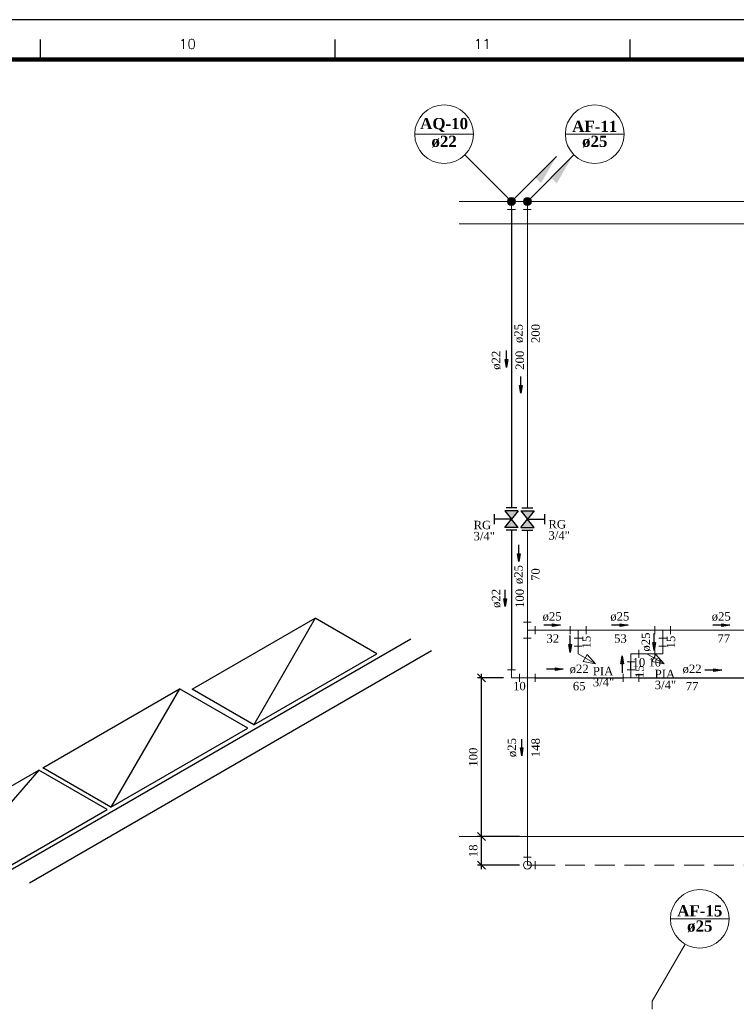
# Model space of a CAD drawing. Header units: millimetres. Extents: x 335 to 91625, y -1 to 84.
# Tile 52 of 62: x 402 to 420, y 59 to 84. Entities that reach past the tile are written whole.
import ezdxf

# ---------------------------------------------------------------- set-up
doc = ezdxf.new("R2010")
doc.units = ezdxf.units.MM
doc.header["$MEASUREMENT"] = 0
doc.linetypes.add('Dashed', pattern=[0.75, 0.5, -0.25])
for name, color, linetype, lineweight in [('AF-Colunas', 7, 'Continuous', 20), ('AF-Conexões', 7, 'Continuous', 20), ('AF-Conexões detalhe', 7, 'Continuous', 20), ('AF-Indicação coluna', 5, 'Continuous', 20), ('AF-Sentido tubo', 7, 'Continuous', 20), ('AF-Textos coluna', 7, 'Continuous', 20), ('AF-Textos conexão', 7, 'Continuous', 20), ('AF-Textos tubo', 7, 'Continuous', 20), ('AF-Tubos', 5, 'Continuous', 20), ('AF-Tubos detalhe', 5, 'Continuous', 20), ('AQ-Colunas', 7, 'Continuous', 20), ('AQ-Conexões detalhe', 7, 'Continuous', 20), ('AQ-Indicação coluna', 5, 'Continuous', 20), ('AQ-Textos coluna', 7, 'Continuous', 20), ('AQ-Textos conexão', 7, 'Continuous', 20), ('AQ-Textos tubo', 7, 'Continuous', 20), ('AQ-Tubos detalhe', 1, 'Continuous', 30), ('DI-Eixos', 7, 'Continuous', 20), ('DI-Textos', 7, 'Continuous', 20), ('Simbolos', 1, 'Continuous', 30), ('Simbolos_int', 1, 'Continuous', 30)]:
    doc.layers.add(name, color=color, linetype=linetype, lineweight=lineweight)
doc.layers.add('Margem', color=4, linetype='Continuous')
doc.styles.add('ROMANS', font='ROMANS')
doc.styles.add('TimesNewRoman', font='times.ttf')
doc.styles.add('TimesNewRomanN', font='timesbd.ttf')
doc.dimstyles.get("Standard").update_dxf_attribs({"dimtxt": 0.18, "dimasz": 0.18, "dimexe": 0.18, "dimexo": 0.0625, "dimgap": 0.09, "dimtad": 0, "dimtih": 1, "dimtoh": 1, "dimdec": 4, "dimzin": 0, "dimdsep": 46, "dimtxsty": 'Standard', "dimcen": 0.09, "dimadec": 0, "dimazin": 0, "dimtfac": 1, "dimtdec": 4, "dimtofl": 0, "dimtmove": 0, "dimatfit": 3, "dimfxl": 0, "dimtolj": 1, "dimtzin": 0, "dimarcsym": 0})
doc.dimstyles.new('UM_25.000000', dxfattribs={"dimtxt": 0.18, "dimasz": 0.2, "dimexe": 0.1, "dimexo": 0.2, "dimgap": 0, "dimtad": 1, "dimtih": 1, "dimtoh": 1, "dimdec": 1, "dimlfac": 25, "dimzin": 0, "dimdsep": 46, "dimtxsty": 'Standard', "dimblk": 'CLOSED', "dimblk1": 'CLOSED', "dimblk2": 'CLOSED', "dimcen": 0.09, "dimdle": 0.1, "dimadec": 1, "dimazin": 2, "dimtfac": 1, "dimtdec": 4, "dimtofl": 0, "dimtmove": 0, "dimatfit": 3, "dimldrblk": 'CLOSED', "dimfxl": 0, "dimtolj": 1, "dimarcsym": 0})

# ---------------------------------------------------------------- blocks, each defined once
blk = doc.blocks.new('_OBLIQUE')
at = {"color": 0, "linetype": 'ByBlock', "lineweight": -2}
blk.add_line((-0.5, -0.5), (0.5, 0.5), dxfattribs=at)
blk = doc.blocks.new('*D8')
at = {"color": 0, "lineweight": -2}
for p, q in [((413.278, 62.186), (413.278, 63.106)), ((414.23, 63.006), (413.178, 63.006)), ((414.23, 62.286), (413.178, 62.286))]:
    blk.add_line(p, q, dxfattribs=at)
at = {"layer": 'Defpoints', "color": 0}
for p in [(413.278, 63.006), (414.43, 63.006), (414.43, 62.286)]:
    blk.add_point(p, dxfattribs=at)
at = {"color": 0, "lineweight": -2, "xscale": 0.2, "yscale": 0.2, "zscale": 0.2}
for p, rotation in [((413.278, 63.006), 90), ((413.278, 62.286), 270)]:
    blk.add_blockref('_OBLIQUE', p, dxfattribs=dict(at, rotation=rotation))
at = {"color": 7, "insert": (413.066, 62.646), "char_height": 0.2118, "attachment_point": 5, "rotation": 90, "style": 'TimesNewRoman'}
blk.add_mtext('\\A1;18', dxfattribs=at)
blk = doc.blocks.new('*D9')
at = {"color": 0, "lineweight": -2}
for p, q in [((413.83, 67.006), (413.178, 67.006)), ((413.278, 62.906), (413.278, 67.106)), ((414.23, 63.006), (413.178, 63.006))]:
    blk.add_line(p, q, dxfattribs=at)
at = {"layer": 'Defpoints', "color": 0}
for p in [(413.278, 67.006), (414.03, 67.006), (414.43, 63.006)]:
    blk.add_point(p, dxfattribs=at)
at = {"color": 0, "lineweight": -2, "xscale": 0.2, "yscale": 0.2, "zscale": 0.2}
for p, rotation in [((413.278, 67.006), 90), ((413.278, 63.006), 270)]:
    blk.add_blockref('_OBLIQUE', p, dxfattribs=dict(at, rotation=rotation))
at = {"color": 7, "insert": (413.066, 65.006), "char_height": 0.2118, "attachment_point": 5, "rotation": 90, "style": 'TimesNewRoman'}
blk.add_mtext('\\A1;100', dxfattribs=at)

msp = doc.modelspace()

# ---------------------------------------------------------------- hatches: boundary and pattern name
at = {"layer": 'AF-Colunas', "linetype": 'Continuous'}
msp.add_hatch(color=256, dxfattribs=at).paths.add_polyline_path([(415.0308, 79.6067), (415.1722, 79.4653), (415.5611, 80.1371), (415.0308, 79.6067)])
at = {"layer": 'AQ-Colunas', "linetype": 'Continuous'}
msp.add_hatch(color=256, dxfattribs=at).paths.add_polyline_path([(414.6308, 79.6067), (414.7722, 79.4653), (415.1611, 80.1371), (414.6308, 79.6067)])
at = {"layer": 'Simbolos', "linetype": 'Continuous'}
for points in [[(414.0288, 71.0057), (414.1978, 71.2157), (413.8618, 71.2157)], [(414.2618, 71.2157), (414.5978, 71.2157), (414.4308, 71.0057)], [(414.1978, 70.7957), (413.8618, 70.7957), (414.0288, 71.0057)], [(414.4308, 71.0057), (414.2618, 70.7957), (414.5978, 70.7957)]]:
    msp.add_hatch(color=256, dxfattribs=at).paths.add_polyline_path(points)

# ---------------------------------------------------------------- linework, layer by layer
at = {"color": 7}
for p, q in [((400.8476, 61.843), (411.4956, 67.99)), ((401.8896, 61.841), (412.0176, 67.689))]:
    msp.add_line(p, q, dxfattribs=at)
for points in [[(407.5376, 65.819), (410.6396, 67.61), (409.0886, 68.506), (407.5376, 65.819), (405.9866, 66.715), (409.0886, 68.506)], [(403.9416, 63.743), (407.3896, 65.734), (405.6696, 66.727), (403.9416, 63.743), (402.2226, 64.736), (405.6696, 66.727)], [(398.6736, 60.701), (403.8436, 63.686), (402.1236, 64.679), (398.6736, 60.701), (396.9536, 61.694), (402.1236, 64.679)]]:
    msp.add_lwpolyline(points, dxfattribs=at)
at = {"layer": 'AF-Colunas', "linetype": 'Continuous'}
for p, q in [((414.5005, 79.0764), (415.5611, 80.1371)), ((414.4298, 79.0057), (414.4298, 78.8057)), ((414.3298, 78.8057), (414.5298, 78.8057)), ((417.573, 58.8534), (417.573, 58.6534))]:
    msp.add_line(p, q, dxfattribs=at)
at = {"layer": 'AF-Colunas', "linetype": 'Continuous', "const_width": 0.1}
msp.add_lwpolyline([(414.4798, 79.0057, 1), (414.3798, 79.0057, 1)], format="xyb", close=True, dxfattribs=at)
at = {"layer": 'AF-Colunas', "linetype": 'Continuous'}
msp.add_circle((414.4298, 79.0057), 0.1, dxfattribs=at)
at = {"layer": 'AF-Conexões', "linetype": 'Continuous'}
for p, q in [((414.4298, 62.2857), (414.6298, 62.2857)), ((414.6298, 62.3857), (414.6298, 62.1857))]:
    msp.add_line(p, q, dxfattribs=at)
msp.add_circle((414.4298, 62.2857), 0.1, dxfattribs=at)
at = {"layer": 'AF-Conexões detalhe', "linetype": 'Continuous'}
for p, q in [((414.3298, 68.4057), (414.5298, 68.4057)), ((414.4298, 68.2057), (414.4298, 68.4057)), ((414.6298, 68.3057), (414.6298, 68.1057)), ((415.5115, 68.3057), (415.5115, 68.1057)), ((415.9115, 68.3057), (415.9115, 68.1057)), ((417.6385, 68.3057), (417.6385, 68.1057)), ((418.0385, 68.3057), (418.0385, 68.1057)), ((414.3298, 68.0057), (414.5298, 68.0057)), ((414.4298, 68.2057), (414.6298, 68.2057)), ((414.4298, 68.2057), (414.4298, 68.0057)), ((415.7115, 68.2057), (415.5115, 68.2057)), ((415.6115, 68.0057), (415.8115, 68.0057)), ((415.7115, 68.2057), (415.7115, 68.0057)), ((415.7115, 68.2057), (415.9115, 68.2057)), ((417.8385, 68.2057), (417.6385, 68.2057)), ((417.7385, 68.0057), (417.9385, 68.0057)), ((417.8385, 68.2057), (417.8385, 68.0057)), ((417.8385, 68.2057), (418.0385, 68.2057)), ((415.6115, 67.8057), (415.8115, 67.8057)), ((415.7115, 67.6057), (415.7115, 67.8057)), ((417.7385, 67.8057), (417.9385, 67.8057)), ((417.8385, 67.6057), (417.8385, 67.8057)), ((415.7115, 67.6057), (416.1446, 67.3557)), ((415.9347, 67.5923), (415.8347, 67.4191)), ((415.9347, 67.5923), (416.1446, 67.3557)), ((417.6385, 67.7057), (417.6385, 67.5057)), ((417.8385, 67.6057), (417.6385, 67.6057)), ((415.8347, 67.4191), (416.1446, 67.3557)), ((414.3298, 62.4857), (414.5298, 62.4857)), ((414.4298, 62.2857), (414.4298, 62.4857))]:
    msp.add_line(p, q, dxfattribs=at)
msp.add_circle((414.4298, 62.2857), 0.1, dxfattribs=at)
at = {"layer": 'AF-Indicação coluna'}
for p, q in [((415.3868, 80.7028), (416.8668, 80.7028)), ((414.4298, 79.0057), (415.6035, 80.1795)), ((418.033, 60.9319), (419.513, 60.9319)), ((417.573, 58.8534), (418.403, 60.291))]:
    msp.add_line(p, q, dxfattribs=at)
for centre in [(416.1268, 80.7028), (418.773, 60.9319)]:
    msp.add_circle(centre, 0.74, dxfattribs=at)
at = {"layer": 'AF-Tubos', "linetype": 'Dashed'}
msp.add_line((414.6298, 62.2857), (435.8065, 62.2857), dxfattribs=at)
at = {"layer": 'AF-Tubos detalhe'}
for p, q in [((414.4298, 78.8057), (414.4298, 71.2887)), ((414.4298, 70.7227), (414.4298, 68.4057)), ((414.4298, 68.0057), (414.4298, 62.4857)), ((414.6298, 68.2057), (415.5115, 68.2057)), ((415.7115, 68.0057), (415.7115, 67.8057)), ((415.9115, 68.2057), (417.6385, 68.2057)), ((417.8385, 68.0057), (417.8385, 67.8057)), ((418.0385, 68.2057), (420.7151, 68.2057)), ((417.6385, 67.6057), (417.6395, 67.6057))]:
    msp.add_line(p, q, dxfattribs=at)
at = {"layer": 'AQ-Colunas', "linetype": 'Continuous'}
for p, q in [((414.1005, 79.0764), (415.1611, 80.1371)), ((414.0298, 79.0057), (414.0298, 78.8057)), ((413.9298, 78.8057), (414.1298, 78.8057))]:
    msp.add_line(p, q, dxfattribs=at)
at = {"layer": 'AQ-Colunas', "linetype": 'Continuous', "const_width": 0.1}
msp.add_lwpolyline([(414.0798, 79.0057, 1), (413.9798, 79.0057, 1)], format="xyb", close=True, dxfattribs=at)
at = {"layer": 'AQ-Colunas', "linetype": 'Continuous'}
msp.add_circle((414.0298, 79.0057), 0.1, dxfattribs=at)
at = {"layer": 'AQ-Conexões detalhe', "linetype": 'Continuous'}
for p, q in [((417.0405, 67.6057), (417.0405, 67.4057)), ((417.0405, 67.6057), (417.2405, 67.6057)), ((417.2395, 67.7057), (417.2395, 67.5057)), ((417.4395, 67.6057), (417.2395, 67.6057)), ((417.2405, 67.7057), (417.2405, 67.5057)), ((417.4395, 67.6057), (417.6395, 67.6057)), ((417.4395, 67.6057), (417.8725, 67.3557)), ((417.6627, 67.5923), (417.5627, 67.4191)), ((417.6395, 67.7057), (417.6395, 67.5057)), ((417.6627, 67.5923), (417.8725, 67.3557)), ((416.9405, 67.4057), (417.1405, 67.4057)), ((417.5627, 67.4191), (417.8725, 67.3557)), ((413.9298, 67.2057), (414.1298, 67.2057)), ((414.0298, 67.0057), (414.0298, 67.2057)), ((414.0298, 67.0057), (414.2298, 67.0057)), ((414.2298, 67.1057), (414.2298, 66.9057)), ((414.2298, 67.1057), (414.2298, 66.9057)), ((414.4298, 67.0057), (414.2298, 67.0057)), ((414.4298, 67.0057), (414.6298, 67.0057)), ((414.6298, 67.1057), (414.6298, 66.9057)), ((416.8405, 67.1057), (416.8405, 66.9057)), ((417.0405, 67.0057), (416.8405, 67.0057)), ((416.9405, 67.2057), (417.1405, 67.2057)), ((417.0405, 67.0057), (417.0405, 67.2057)), ((417.0405, 67.0057), (417.2405, 67.0057)), ((417.2405, 67.1057), (417.2405, 66.9057))]:
    msp.add_line(p, q, dxfattribs=at)
at = {"layer": 'AQ-Indicação coluna'}
for p, q in [((411.5927, 80.7028), (413.0727, 80.7028)), ((414.0298, 79.0057), (412.856, 80.1795))]:
    msp.add_line(p, q, dxfattribs=at)
msp.add_circle((412.3327, 80.7028), 0.74, dxfattribs=at)
at = {"layer": 'AQ-Tubos detalhe'}
for p, q in [((414.0298, 78.8057), (414.0298, 71.2887)), ((414.0298, 70.7227), (414.0298, 67.2057)), ((417.2405, 67.6057), (417.2395, 67.6057)), ((417.0405, 67.2057), (417.0405, 67.4057)), ((414.6298, 67.0057), (416.8405, 67.0057)), ((417.2405, 67.0057), (419.9171, 67.0057))]:
    msp.add_line(p, q, dxfattribs=at)
at = {"layer": 'DI-Eixos'}
for p, q in [((412.7121, 79.0057), (441.1161, 79.0057)), ((412.7121, 78.4457), (441.1161, 78.4457)), ((412.7121, 63.0057), (441.1161, 63.0057))]:
    msp.add_line(p, q, dxfattribs=at)
at = {"layer": 'Margem', "color": 1}
for p, q in [((482.8344, 83.5869), (335.3344, 83.5869)), ((402.1594, 83.0869), (402.1594, 82.5869)), ((409.5844, 83.0869), (409.5844, 82.5869)), ((417.0094, 83.0869), (417.0094, 82.5869))]:
    msp.add_line(p, q, dxfattribs=at)
at = {"layer": 'Margem', "lineweight": 100}
msp.add_line((337.8344, 82.5869), (481.8344, 82.5869), dxfattribs=at)
at = {"layer": 'Simbolos'}
for p, q in [((414.1978, 71.2157), (413.8618, 71.2157)), ((413.8618, 71.2157), (414.0288, 71.0057)), ((414.1978, 71.2157), (414.0288, 71.0057)), ((414.2618, 71.2157), (414.5978, 71.2157)), ((414.2618, 71.2157), (414.4308, 71.0057)), ((414.2948, 71.2887), (414.5638, 71.2887)), ((414.5978, 71.2157), (414.4298, 71.0057)), ((413.5898, 71.1317), (413.5898, 70.8797)), ((414.0288, 71.0057), (413.5898, 71.0057)), ((413.8618, 70.7957), (414.0298, 71.0057)), ((414.1978, 70.7957), (414.0288, 71.0057)), ((414.2618, 70.7957), (414.4308, 71.0057)), ((414.4308, 71.0057), (414.8698, 71.0057)), ((414.5978, 70.7957), (414.4308, 71.0057)), ((414.8698, 70.8797), (414.8698, 71.1317)), ((414.1978, 70.7957), (413.8618, 70.7957)), ((414.2618, 70.7957), (414.5978, 70.7957)), ((414.2948, 70.7227), (414.5638, 70.7227))]:
    msp.add_line(p, q, dxfattribs=at)
at = {"layer": 'Simbolos_int'}
for p, q in [((414.1648, 71.2887), (413.8958, 71.2887)), ((414.1648, 70.7227), (413.8958, 70.7227))]:
    msp.add_line(p, q, dxfattribs=at)

# ---------------------------------------------------------------- texts
at = {"layer": 'AF-Textos coluna', "char_height": 0.2824, "attachment_point": 8, "line_spacing_factor": 0.798, "style": 'TimesNewRomanN'}
for s, insert, width in [('AF-11', (416.1269, 80.7588), 2.062425), ('ø25', (416.1269, 80.3638), 1.165063), ('AF-15', (418.7726, 60.9888), 2.062425), ('ø25', (418.7726, 60.5928), 1.165063)]:
    msp.add_mtext(s, dxfattribs=dict(at, insert=insert, width=width))
at = {"layer": 'AF-Textos conexão', "char_height": 0.2118, "attachment_point": 7, "line_spacing_factor": 0.798, "style": 'TimesNewRoman'}
for s, insert, width in [('RG', (414.9609, 70.7645), 0.690797), ('3/4"', (414.9609, 70.4845), 0.841075), ('PIA', (416.0799, 67.0685), 0.79987), ('3/4"', (416.0799, 66.7875), 0.841075)]:
    msp.add_mtext(s, dxfattribs=dict(at, insert=insert, width=width))
at = {"layer": 'AF-Textos tubo', "char_height": 0.2118, "width": 0.748969, "attachment_point": 8, "rotation": 90.00021, "line_spacing_factor": 0.798, "style": 'TimesNewRoman'}
for insert in [(414.3241, 75.6797), (414.3241, 69.6057), (417.5321, 67.9057), (414.1591, 65.2457)]:
    msp.add_mtext('ø25', dxfattribs=dict(at, insert=insert))
at = {"layer": 'AF-Textos tubo', "char_height": 0.2118, "width": 0.748969, "attachment_point": 8, "line_spacing_factor": 0.798, "style": 'TimesNewRoman'}
for insert in [(415.0529, 68.4345), (416.7589, 68.4345), (419.3139, 68.4345)]:
    msp.add_mtext('ø25', dxfattribs=dict(at, insert=insert))
at = {"layer": 'AQ-Textos coluna', "char_height": 0.2824, "attachment_point": 8, "line_spacing_factor": 0.798, "style": 'TimesNewRomanN'}
for s, insert, width in [('AQ-10', (412.3329, 80.7588), 2.190619), ('ø22', (412.3329, 80.3638), 1.165063)]:
    msp.add_mtext(s, dxfattribs=dict(at, insert=insert, width=width))
at = {"layer": 'AQ-Textos conexão', "char_height": 0.2118, "attachment_point": 7, "line_spacing_factor": 0.798, "style": 'TimesNewRoman'}
for s, insert, width in [('RG', (413.0749, 70.7465), 0.690797), ('3/4"', (413.0749, 70.4665), 0.841075), ('PIA', (417.6379, 66.9965), 0.79987), ('3/4"', (417.6379, 66.7165), 0.841075)]:
    msp.add_mtext(s, dxfattribs=dict(at, insert=insert, width=width))
at = {"layer": 'AQ-Textos tubo', "char_height": 0.2118, "width": 0.748969, "attachment_point": 8, "rotation": 90.00021, "line_spacing_factor": 0.798, "style": 'TimesNewRoman'}
for insert in [(413.7591, 75.0057), (413.7591, 69.0057)]:
    msp.add_mtext('ø22', dxfattribs=dict(at, insert=insert))
at = {"layer": 'AQ-Textos tubo', "char_height": 0.2118, "width": 0.748969, "attachment_point": 8, "line_spacing_factor": 0.798, "style": 'TimesNewRoman'}
for insert in [(415.7349, 67.1115), (418.5789, 67.1115)]:
    msp.add_mtext('ø22', dxfattribs=dict(at, insert=insert))
at = {"layer": 'DI-Textos', "char_height": 0.2118, "attachment_point": 8, "rotation": 90.00021, "line_spacing_factor": 0.798, "style": 'TimesNewRoman'}
for s, insert, width in [('200', (414.7471, 75.6797), 0.748969), ('200', (414.3471, 75.0057), 0.748969), ('70', (414.7471, 69.6057), 0.499313), ('100', (414.3471, 69.0057), 0.748969), ('15', (416.0291, 67.9057), 0.499313), ('15', (418.1561, 67.9057), 0.499313), ('15', (417.3631, 67.1597), 0.499313), ('148', (414.7471, 65.2457), 0.748969)]:
    msp.add_mtext(s, dxfattribs=dict(at, insert=insert, width=width))
at = {"layer": 'DI-Textos', "char_height": 0.2118, "width": 0.499313, "attachment_point": 8, "line_spacing_factor": 0.798, "style": 'TimesNewRoman'}
for s, insert in [('32', (415.0709, 67.8875)), ('53', (416.7749, 67.8875)), ('77', (419.3769, 67.8875)), ('10', (417.2399, 67.2875)), ('10', (417.6389, 67.2875)), ('10', (414.2299, 66.6875)), ('65', (415.7349, 66.6875)), ('77', (418.5789, 66.6875))]:
    msp.add_mtext(s, dxfattribs=dict(at, insert=insert))
at = {"layer": 'Margem', "color": 1, "char_height": 0.25, "width": 1.479069, "attachment_point": 8, "line_spacing_factor": 0.798, "style": 'ROMANS'}
for s, insert in [('10', (405.8675, 82.8499)), ('11', (413.2969, 82.8499))]:
    msp.add_mtext(s, dxfattribs=dict(at, insert=insert))

# ---------------------------------------------------------------- dimensions: what is measured, and where the dimension line sits
for base, p1, p2, picture, middle in [((413.2781, 67.0057), (414.4298, 63.0057), (414.0298, 67.0057), '*D9', (413.0663, 65.0057)), ((413.2781, 63.0057), (414.4298, 62.2857), (414.4298, 63.0057), '*D8', (413.0663, 62.6457))]:
    dim = msp.add_linear_dim(base=base, p1=p1, p2=p2, angle=90, dimstyle='UM_25.000000', override={"dimtxt": 0.2118, "dimasz": 0.2, "dimexe": 0.1, "dimexo": 0.2, "dimtad": 1, "dimtih": 0, "dimtoh": 0, "dimdec": 1, "dimlfac": 25, "dimzin": 8, "dimtxsty": 'TimesNewRoman', "dimblk": 'OBLIQUE', "dimblk1": 'OBLIQUE', "dimblk2": 'OBLIQUE', "dimsah": 1, "dimdle": 0.1, "dimse1": 0, "dimse2": 0, "dimclrt": 7, "dimadec": 1, "dimazin": 3, "dimtmove": 2, "dimldrblk": 'OBLIQUE'})
    dim.commit()
    dim.dimension.update_dxf_attribs({"geometry": picture, "text_midpoint": middle, "dimtype": 160, "text_rotation": 90})

# ---------------------------------------------------------------- leaders
at = {"layer": 'AF-Sentido tubo'}
for points in [[(413.9064, 74.8258), (413.9064, 75.2494)], [(414.2629, 74.1731), (414.2629, 74.5967)], [(414.2177, 69.9326), (414.2177, 70.3562)], [(413.8719, 68.7976), (413.8719, 69.2212)], [(415.2651, 68.3283), (414.8416, 68.3283)], [(416.9708, 68.3283), (416.5472, 68.3283)], [(419.5261, 68.3283), (419.1025, 68.3283)], [(415.511, 67.6451), (415.511, 68.0687)], [(417.6231, 67.6956), (417.6231, 68.1192)], [(416.8181, 67.5549), (416.8181, 67.1313)], [(415.3353, 67.2212), (414.9117, 67.2212)], [(419.3249, 67.1977), (418.9013, 67.1977)], [(414.2868, 65.0392), (414.2868, 65.4628)]]:
    msp.add_leader(points, dimstyle='Standard', override={"dimasz": 0.2, "dimldrblk": 'CLOSED'}, dxfattribs=at)

doc.saveas('drawing.dxf')
